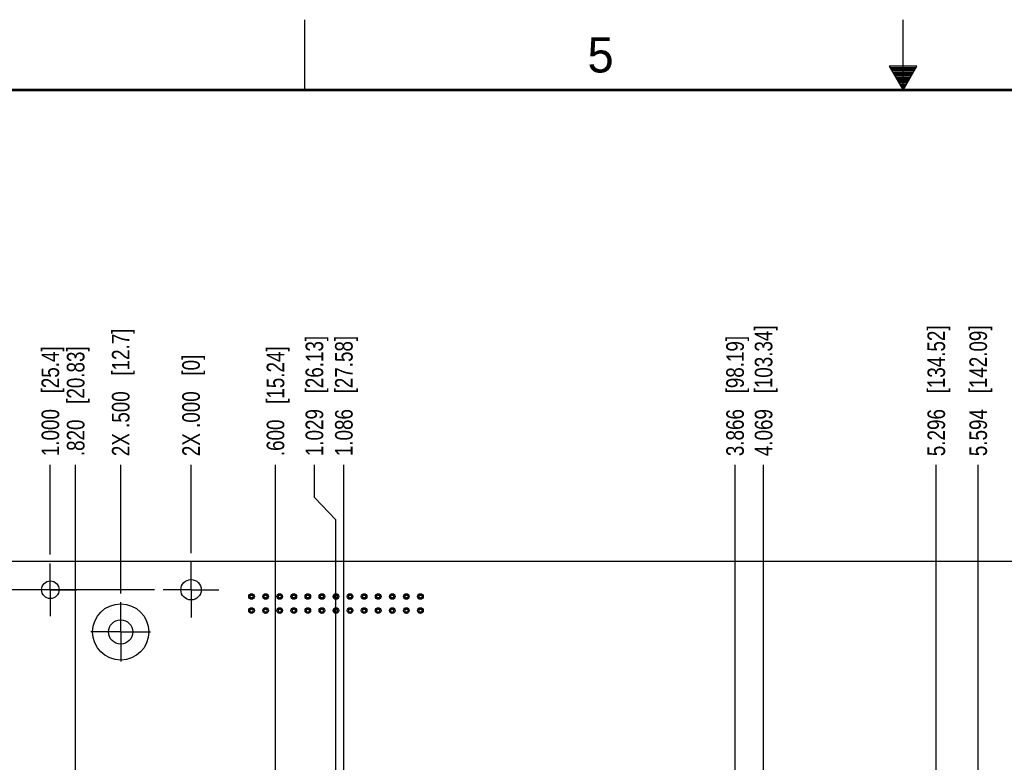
# Model space of a CAD drawing. Header units: inches. Extents: x 0 to 34, y 0 to 22.
# Tile 58 of 84: x 10.7 to 17.7, y 16.7 to 22. Entities that reach past the tile are written whole.
import ezdxf

# ---------------------------------------------------------------- set-up
doc = ezdxf.new("R2010")
doc.units = ezdxf.units.IN
doc.header["$LTSCALE"] = 1.87
doc.header["$MEASUREMENT"] = 0
doc.linetypes.add('CENTER', pattern=[0.6, 0.375, -0.075, 0.075, -0.075])
doc.layers.get('0').update_dxf_attribs({"linetype": 'CONTINUOUS'})
for name, color, linetype in [('02___PRT_ALL_AXES', 7, 'CONTINUOUS'), ('03___PRT_ALL_CURVES', 7, 'CONTINUOUS'), ('DIMENSIONS', 7, 'CONTINUOUS')]:
    doc.layers.add(name, color=color, linetype=linetype)
doc.styles.get("Standard").update_dxf_attribs({"font": 'txt', "width": 0.8})
doc.styles.add('TEXTSTYLE_2', font='txt')
doc.dimstyles.new('DIMSTYLE_2', dxfattribs={"dimtxt": 0.125, "dimasz": 0.18, "dimexe": 0.125, "dimexo": 0.0625, "dimgap": 0.03125, "dimtad": 0, "dimtih": 1, "dimtoh": 1, "dimdec": 3, "dimzin": 4, "dimdsep": 46, "dimtxsty": 'STANDARD', "dimblk": '_FILLED', "dimblk1": '_FILLED', "dimblk2": '_FILLED', "dimcen": 0.09, "dimadec": 0, "dimazin": 0, "dimtp": 0.001, "dimtm": 0.001, "dimtfac": 1, "dimtdec": 3, "dimtofl": 0, "dimtmove": 0, "dimatfit": 3, "dimldrblk": '_FILLED', "dimfxl": 1, "dimtolj": 1, "dimtzin": 4, "dimarcsym": 0})

# ---------------------------------------------------------------- blocks, each defined once
blk = doc.blocks.new('*D14')
at = {"layer": 'DIMENSIONS', "color": 2, "linetype": 'CONTINUOUS'}
blk.add_line((11.4402, 17.9205), (11.4402, 18.8345), dxfattribs=at)
at = {"layer": 'DIMENSIONS', "color": 2, "linetype": 'CONTINUOUS', "insert": (11.3777, 18.897), "char_height": 0.125, "width": 1.425, "attachment_point": 1, "rotation": 90, "line_spacing_factor": 0.9}
blk.add_mtext('2X .500{\\Ftxt.shx;\\W1.000000;\\H0.125000; }[12.7]', dxfattribs=at)
blk = doc.blocks.new('_FILLED')
at = {"color": 0, "linetype": 'BYBLOCK'}
blk.add_solid([(0, 0), (-1, 0.174), (-1, -0.174)], dxfattribs=at)
blk = doc.blocks.new('*D15')
at = {"layer": 'DIMENSIONS', "color": 2, "linetype": 'CONTINUOUS'}
blk.add_line((11.9402, 18.207), (11.9402, 18.8345), dxfattribs=at)
at = {"layer": 'DIMENSIONS', "color": 2, "linetype": 'CONTINUOUS', "insert": (11.8777, 18.897), "char_height": 0.125, "width": 1.125, "attachment_point": 1, "rotation": 90, "line_spacing_factor": 0.9}
blk.add_mtext('2X .000{\\Ftxt.shx;\\W1.000000;\\H0.125000; }[0]', dxfattribs=at)
blk = doc.blocks.new('*D16')
at = {"layer": 'DIMENSIONS', "color": 2, "linetype": 'CONTINUOUS'}
blk.add_line((10.9402, 18.197), (10.9402, 18.8345), dxfattribs=at)
at = {"layer": 'DIMENSIONS', "color": 2, "linetype": 'CONTINUOUS', "insert": (10.8777, 18.897), "char_height": 0.125, "width": 1.225, "attachment_point": 1, "rotation": 90, "line_spacing_factor": 0.9}
blk.add_mtext('1.000{\\Ftxt.shx;\\W1.000000;\\H0.125000; }[25.4]', dxfattribs=at)
blk = doc.blocks.new('*D17')
at = {"layer": 'DIMENSIONS', "color": 2, "linetype": 'CONTINUOUS'}
blk.add_line((10.2892, 17.9445), (10.2892, 18.8345), dxfattribs=at)
at = {"layer": 'DIMENSIONS', "color": 2, "linetype": 'CONTINUOUS', "insert": (10.2267, 18.897), "char_height": 0.125, "width": 1.325, "attachment_point": 1, "rotation": 90, "line_spacing_factor": 0.9}
blk.add_mtext('1.651{\\Ftxt.shx;\\W1.000000;\\H0.125000; }[41.93]', dxfattribs=at)
blk = doc.blocks.new('*D18')
at = {"layer": 'DIMENSIONS', "color": 2, "linetype": 'CONTINUOUS'}
blk.add_line((10.0472, 16.8832), (10.0472, 18.8345), dxfattribs=at)
at = {"layer": 'DIMENSIONS', "color": 2, "linetype": 'CONTINUOUS', "insert": (9.9847, 18.897), "char_height": 0.125, "width": 1.325, "attachment_point": 1, "rotation": 90, "line_spacing_factor": 0.9}
blk.add_mtext('1.893{\\Ftxt.shx;\\W1.000000;\\H0.125000; }[48.08]', dxfattribs=at)
blk = doc.blocks.new('*D19')
at = {"layer": 'DIMENSIONS', "color": 2, "linetype": 'CONTINUOUS'}
blk.add_line((9.5213, 17.635), (9.5213, 18.8345), dxfattribs=at)
at = {"layer": 'DIMENSIONS', "color": 2, "linetype": 'CONTINUOUS', "insert": (9.4588, 18.897), "char_height": 0.125, "width": 1.325, "attachment_point": 1, "rotation": 90, "line_spacing_factor": 0.9}
blk.add_mtext('2.419{\\Ftxt.shx;\\W1.000000;\\H0.125000; }[61.44]', dxfattribs=at)
blk = doc.blocks.new('*D20')
at = {"layer": 'DIMENSIONS', "color": 2, "linetype": 'CONTINUOUS'}
blk.add_line((7.9802, 18.207), (7.9802, 18.8345), dxfattribs=at)
at = {"layer": 'DIMENSIONS', "color": 2, "linetype": 'CONTINUOUS', "insert": (7.9177, 18.897), "char_height": 0.125, "width": 1.725, "attachment_point": 1, "rotation": 90, "line_spacing_factor": 0.9}
blk.add_mtext('3X 3.960{\\Ftxt.shx;\\W1.000000;\\H0.125000; }[100.58]', dxfattribs=at)
blk = doc.blocks.new('*D21')
at = {"layer": 'DIMENSIONS', "color": 2, "linetype": 'CONTINUOUS'}
blk.add_line((7.7802, 18.2095), (7.7802, 18.8345), dxfattribs=at)
at = {"layer": 'DIMENSIONS', "color": 2, "linetype": 'CONTINUOUS', "insert": (7.7177, 18.897), "char_height": 0.125, "width": 1.425, "attachment_point": 1, "rotation": 90, "line_spacing_factor": 0.9}
blk.add_mtext('4.160{\\Ftxt.shx;\\W1.000000;\\H0.125000; }[105.66]', dxfattribs=at)
blk = doc.blocks.new('*D22')
at = {"layer": 'DIMENSIONS', "color": 2, "linetype": 'CONTINUOUS'}
blk.add_line((22.7802, 18.2095), (22.7802, 18.8345), dxfattribs=at)
at = {"layer": 'DIMENSIONS', "color": 2, "linetype": 'CONTINUOUS', "insert": (22.7177, 18.897), "char_height": 0.125, "width": 1.525, "attachment_point": 1, "rotation": 90, "line_spacing_factor": 0.9}
blk.add_mtext('10.840{\\Ftxt.shx;\\W1.000000;\\H0.125000; }[275.34]', dxfattribs=at)
blk = doc.blocks.new('*D23')
at = {"layer": 'DIMENSIONS', "color": 2, "linetype": 'CONTINUOUS'}
blk.add_line((22.5802, 18.207), (22.5802, 18.8345), dxfattribs=at)
at = {"layer": 'DIMENSIONS', "color": 2, "linetype": 'CONTINUOUS', "insert": (22.5177, 18.897), "char_height": 0.125, "width": 1.825, "attachment_point": 1, "rotation": 90, "line_spacing_factor": 0.9}
blk.add_mtext('4X 10.640{\\Ftxt.shx;\\W1.000000;\\H0.125000; }[270.26]', dxfattribs=at)
blk = doc.blocks.new('*D24')
at = {"layer": 'DIMENSIONS', "color": 2, "linetype": 'CONTINUOUS'}
blk.add_line((19.6202, 18.197), (19.6202, 18.8345), dxfattribs=at)
at = {"layer": 'DIMENSIONS', "color": 2, "linetype": 'CONTINUOUS', "insert": (19.5577, 18.897), "char_height": 0.125, "width": 1.425, "attachment_point": 1, "rotation": 90, "line_spacing_factor": 0.9}
blk.add_mtext('7.680{\\Ftxt.shx;\\W1.000000;\\H0.125000; }[195.07]', dxfattribs=at)
blk = doc.blocks.new('*D25')
at = {"layer": 'DIMENSIONS', "color": 2, "linetype": 'CONTINUOUS'}
blk.add_line((19.1202, 17.9205), (19.1202, 18.8345), dxfattribs=at)
at = {"layer": 'DIMENSIONS', "color": 2, "linetype": 'CONTINUOUS', "insert": (19.0577, 18.897), "char_height": 0.125, "width": 1.725, "attachment_point": 1, "rotation": 90, "line_spacing_factor": 0.9}
blk.add_mtext('2X 7.180{\\Ftxt.shx;\\W1.000000;\\H0.125000; }[182.37]', dxfattribs=at)
blk = doc.blocks.new('*D26')
at = {"layer": 'DIMENSIONS', "color": 2, "linetype": 'CONTINUOUS'}
blk.add_line((18.6202, 18.207), (18.6202, 18.8345), dxfattribs=at)
at = {"layer": 'DIMENSIONS', "color": 2, "linetype": 'CONTINUOUS', "insert": (18.5577, 18.897), "char_height": 0.125, "width": 1.725, "attachment_point": 1, "rotation": 90, "line_spacing_factor": 0.9}
blk.add_mtext('3X 6.680{\\Ftxt.shx;\\W1.000000;\\H0.125000; }[169.67]', dxfattribs=at)
blk = doc.blocks.new('*D27')
at = {"layer": 'DIMENSIONS', "color": 2, "linetype": 'CONTINUOUS'}
for p, q in [((20.1687, 18.6348), (20.1687, 18.8345)), ((20.2712, 18.4842), (20.1687, 18.6348)), ((20.2712, 17.9445), (20.2712, 18.4842))]:
    blk.add_line(p, q, dxfattribs=at)
at = {"layer": 'DIMENSIONS', "color": 2, "linetype": 'CONTINUOUS', "insert": (20.1062, 18.897), "char_height": 0.125, "width": 1.425, "attachment_point": 1, "rotation": 90, "line_spacing_factor": 0.9}
blk.add_mtext('8.331{\\Ftxt.shx;\\W1.000000;\\H0.125000; }[211.61]', dxfattribs=at)
blk = doc.blocks.new('*D28')
at = {"layer": 'DIMENSIONS', "color": 2, "linetype": 'CONTINUOUS'}
blk.add_line((17.5342, 16.6143), (17.5342, 18.8345), dxfattribs=at)
at = {"layer": 'DIMENSIONS', "color": 2, "linetype": 'CONTINUOUS', "insert": (17.4717, 18.897), "char_height": 0.125, "width": 1.425, "attachment_point": 1, "rotation": 90, "line_spacing_factor": 0.9}
blk.add_mtext('5.594{\\Ftxt.shx;\\W1.000000;\\H0.125000; }[142.09]', dxfattribs=at)
blk = doc.blocks.new('*D29')
at = {"layer": 'DIMENSIONS', "color": 2, "linetype": 'CONTINUOUS'}
blk.add_line((13.0261, 16.6143), (13.0261, 18.8345), dxfattribs=at)
at = {"layer": 'DIMENSIONS', "color": 2, "linetype": 'CONTINUOUS', "insert": (12.9636, 18.897), "char_height": 0.125, "width": 1.325, "attachment_point": 1, "rotation": 90, "line_spacing_factor": 0.9}
blk.add_mtext('1.086{\\Ftxt.shx;\\W1.000000;\\H0.125000; }[27.58]', dxfattribs=at)
blk = doc.blocks.new('*D30')
at = {"layer": 'DIMENSIONS', "color": 2, "linetype": 'CONTINUOUS'}
for p, q in [((12.8167, 18.6018), (12.8167, 18.8345)), ((12.9688, 18.445), (12.8167, 18.6018)), ((12.9688, 12.6041), (12.9688, 18.445))]:
    blk.add_line(p, q, dxfattribs=at)
at = {"layer": 'DIMENSIONS', "color": 2, "linetype": 'CONTINUOUS', "insert": (12.7542, 18.897), "char_height": 0.125, "width": 1.325, "attachment_point": 1, "rotation": 90, "line_spacing_factor": 0.9}
blk.add_mtext('1.029{\\Ftxt.shx;\\W1.000000;\\H0.125000; }[26.13]', dxfattribs=at)
blk = doc.blocks.new('*D31')
at = {"layer": 'DIMENSIONS', "color": 2, "linetype": 'CONTINUOUS'}
blk.add_line((16.0088, 12.9572), (16.0088, 18.8345), dxfattribs=at)
at = {"layer": 'DIMENSIONS', "color": 2, "linetype": 'CONTINUOUS', "insert": (15.9463, 18.897), "char_height": 0.125, "width": 1.425, "attachment_point": 1, "rotation": 90, "line_spacing_factor": 0.9}
blk.add_mtext('4.069{\\Ftxt.shx;\\W1.000000;\\H0.125000; }[103.34]', dxfattribs=at)
blk = doc.blocks.new('*D32')
at = {"layer": 'DIMENSIONS', "color": 2, "linetype": 'CONTINUOUS'}
blk.add_line((20.336, 12.5674), (20.336, 18.8345), dxfattribs=at)
at = {"layer": 'DIMENSIONS', "color": 2, "linetype": 'CONTINUOUS', "insert": (20.2735, 18.897), "char_height": 0.125, "width": 1.425, "attachment_point": 1, "rotation": 90, "line_spacing_factor": 0.9}
blk.add_mtext('8.396{\\Ftxt.shx;\\W1.000000;\\H0.125000; }[213.25]', dxfattribs=at)
blk = doc.blocks.new('*D33')
at = {"layer": 'DIMENSIONS', "color": 2, "linetype": 'CONTINUOUS'}
blk.add_line((7.7177, 18.147), (7.0927, 18.147), dxfattribs=at)
at = {"layer": 'DIMENSIONS', "color": 2, "linetype": 'CONTINUOUS', "insert": (7.0302, 18.2095), "char_height": 0.125, "width": 1.125, "attachment_point": 3, "line_spacing_factor": 0.9}
blk.add_mtext('.200{\\Ftxt.shx;\\W1.000000;\\H0.125000; }[5.08]', dxfattribs=at)
blk = doc.blocks.new('*D34')
at = {"layer": 'DIMENSIONS', "color": 2, "linetype": 'CONTINUOUS'}
blk.add_line((11.6802, 17.947), (7.0927, 17.947), dxfattribs=at)
at = {"layer": 'DIMENSIONS', "color": 2, "linetype": 'CONTINUOUS', "insert": (7.0302, 18.0095), "char_height": 0.125, "width": 1.125, "attachment_point": 3, "line_spacing_factor": 0.9}
blk.add_mtext('6X .000{\\Ftxt.shx;\\W1.000000;\\H0.125000; }[0]', dxfattribs=at)
blk = doc.blocks.new('*D36')
at = {"layer": 'DIMENSIONS', "color": 2, "linetype": 'CONTINUOUS'}
blk.add_line((11.1667, 13.647), (7.0927, 13.647), dxfattribs=at)
at = {"layer": 'DIMENSIONS', "color": 2, "linetype": 'CONTINUOUS', "insert": (7.0302, 13.7095), "char_height": 0.125, "width": 1.725, "attachment_point": 3, "line_spacing_factor": 0.9}
blk.add_mtext('4X 4.300{\\Ftxt.shx;\\W1.000000;\\H0.125000; }[109.22]', dxfattribs=at)
blk = doc.blocks.new('*D73')
at = {"layer": 'DIMENSIONS', "color": 2, "linetype": 'CONTINUOUS'}
blk.add_line((13.7722, 8.4275), (7.0927, 8.4275), dxfattribs=at)
at = {"layer": 'DIMENSIONS', "color": 2, "linetype": 'CONTINUOUS', "insert": (7.0302, 8.49), "char_height": 0.125, "width": 1.625, "attachment_point": 3, "line_spacing_factor": 0.9}
blk.add_mtext('2X 9.520{\\Ftxt.shx;\\W1.000000;\\H0.125000; }[241.8]', dxfattribs=at)
blk = doc.blocks.new('*D74')
at = {"layer": 'DIMENSIONS', "color": 2, "linetype": 'CONTINUOUS'}
blk.add_line((14.4827, 8.627), (7.0927, 8.627), dxfattribs=at)
at = {"layer": 'DIMENSIONS', "color": 2, "linetype": 'CONTINUOUS', "insert": (7.0302, 8.6895), "char_height": 0.125, "width": 1.725, "attachment_point": 3, "line_spacing_factor": 0.9}
blk.add_mtext('2X 9.320{\\Ftxt.shx;\\W1.000000;\\H0.125000; }[236.73]', dxfattribs=at)
blk = doc.blocks.new('*D77')
at = {"layer": 'DIMENSIONS', "color": 2, "linetype": 'CONTINUOUS'}
for p, q in [((7.2222, 12.8913), (7.0927, 12.8913)), ((7.3725, 12.7018), (7.2222, 12.8913)), ((11.7272, 12.7018), (7.3725, 12.7018))]:
    blk.add_line(p, q, dxfattribs=at)
at = {"layer": 'DIMENSIONS', "color": 2, "linetype": 'CONTINUOUS', "insert": (7.0302, 12.9538), "char_height": 0.125, "width": 1.725, "attachment_point": 3, "line_spacing_factor": 0.9}
blk.add_mtext('2X 5.245{\\Ftxt.shx;\\W1.000000;\\H0.125000; }[133.23]', dxfattribs=at)
blk = doc.blocks.new('*D78')
at = {"layer": 'DIMENSIONS', "color": 2, "linetype": 'CONTINUOUS'}
blk.add_line((15.1757, 12.6978), (23.4677, 12.6978), dxfattribs=at)
at = {"layer": 'DIMENSIONS', "color": 2, "linetype": 'CONTINUOUS', "insert": (23.5302, 12.7603), "char_height": 0.125, "width": 1.425, "attachment_point": 1, "line_spacing_factor": 0.9}
blk.add_mtext('5.249{\\Ftxt.shx;\\W1.000000;\\H0.125000; }[133.33]', dxfattribs=at)
blk = doc.blocks.new('*D79')
at = {"layer": 'DIMENSIONS', "color": 2, "linetype": 'CONTINUOUS'}
blk.add_line((12.8377, 15.797), (7.0927, 15.797), dxfattribs=at)
at = {"layer": 'DIMENSIONS', "color": 2, "linetype": 'CONTINUOUS', "insert": (7.0302, 15.8595), "char_height": 0.125, "width": 1.625, "attachment_point": 3, "line_spacing_factor": 0.9}
blk.add_mtext('2X 2.150{\\Ftxt.shx;\\W1.000000;\\H0.125000; }[54.61]', dxfattribs=at)
blk = doc.blocks.new('*D83')
at = {"layer": 'DIMENSIONS', "color": 2, "linetype": 'CONTINUOUS'}
blk.add_line((10.8602, 9.347), (7.0927, 9.347), dxfattribs=at)
at = {"layer": 'DIMENSIONS', "color": 2, "linetype": 'CONTINUOUS', "insert": (7.0302, 9.4095), "char_height": 0.125, "width": 1.725, "attachment_point": 3, "line_spacing_factor": 0.9}
blk.add_mtext('2X 8.600{\\Ftxt.shx;\\W1.000000;\\H0.125000; }[218.44]', dxfattribs=at)
blk = doc.blocks.new('*D84')
at = {"layer": 'DIMENSIONS', "color": 2, "linetype": 'CONTINUOUS'}
blk.add_line((9.6961, 12.0049), (9.6961, 18.8345), dxfattribs=at)
at = {"layer": 'DIMENSIONS', "color": 2, "linetype": 'CONTINUOUS', "insert": (9.6336, 18.897), "char_height": 0.125, "width": 1.025, "attachment_point": 1, "rotation": 90, "line_spacing_factor": 0.9}
blk.add_mtext('2.244{\\Ftxt.shx;\\W1.000000;\\H0.125000; }[57]', dxfattribs=at)
blk = doc.blocks.new('*D85')
at = {"layer": 'DIMENSIONS', "color": 2, "linetype": 'CONTINUOUS'}
blk.add_line((11.1201, 12.0049), (11.1201, 18.8345), dxfattribs=at)
at = {"layer": 'DIMENSIONS', "color": 2, "linetype": 'CONTINUOUS', "insert": (11.0576, 18.897), "char_height": 0.125, "width": 1.225, "attachment_point": 1, "rotation": 90, "line_spacing_factor": 0.9}
blk.add_mtext('.820{\\Ftxt.shx;\\W1.000000;\\H0.125000; }[20.83]', dxfattribs=at)
blk = doc.blocks.new('*D86')
at = {"layer": 'DIMENSIONS', "color": 2, "linetype": 'CONTINUOUS'}
blk.add_line((12.5401, 11.8799), (12.5401, 18.8345), dxfattribs=at)
at = {"layer": 'DIMENSIONS', "color": 2, "linetype": 'CONTINUOUS', "insert": (12.4776, 18.897), "char_height": 0.125, "width": 1.225, "attachment_point": 1, "rotation": 90, "line_spacing_factor": 0.9}
blk.add_mtext('.600{\\Ftxt.shx;\\W1.000000;\\H0.125000; }[15.24]', dxfattribs=at)
blk = doc.blocks.new('*D87')
at = {"layer": 'DIMENSIONS', "color": 2, "linetype": 'CONTINUOUS'}
blk.add_line((15.8061, 12.0049), (15.8061, 18.8345), dxfattribs=at)
at = {"layer": 'DIMENSIONS', "color": 2, "linetype": 'CONTINUOUS', "insert": (15.7436, 18.897), "char_height": 0.125, "width": 1.325, "attachment_point": 1, "rotation": 90, "line_spacing_factor": 0.9}
blk.add_mtext('3.866{\\Ftxt.shx;\\W1.000000;\\H0.125000; }[98.19]', dxfattribs=at)
blk = doc.blocks.new('*D88')
at = {"layer": 'DIMENSIONS', "color": 2, "linetype": 'CONTINUOUS'}
blk.add_line((17.2361, 12.0149), (17.2361, 18.8345), dxfattribs=at)
at = {"layer": 'DIMENSIONS', "color": 2, "linetype": 'CONTINUOUS', "insert": (17.1736, 18.897), "char_height": 0.125, "width": 1.425, "attachment_point": 1, "rotation": 90, "line_spacing_factor": 0.9}
blk.add_mtext('5.296{\\Ftxt.shx;\\W1.000000;\\H0.125000; }[134.52]', dxfattribs=at)
blk = doc.blocks.new('*D89')
at = {"layer": 'DIMENSIONS', "color": 2, "linetype": 'CONTINUOUS'}
for p, q in [((18.799, 18.5674), (18.799, 18.8345)), ((18.6601, 18.4001), (18.799, 18.5674)), ((18.6601, 12.0099), (18.6601, 18.4001))]:
    blk.add_line(p, q, dxfattribs=at)
at = {"layer": 'DIMENSIONS', "color": 2, "linetype": 'CONTINUOUS', "insert": (18.7365, 18.897), "char_height": 0.125, "width": 1.425, "attachment_point": 1, "rotation": 90, "line_spacing_factor": 0.9}
blk.add_mtext('6.720{\\Ftxt.shx;\\W1.000000;\\H0.125000; }[170.69]', dxfattribs=at)
blk = doc.blocks.new('*D90')
at = {"layer": 'DIMENSIONS', "color": 2, "linetype": 'CONTINUOUS'}
blk.add_line((21.5001, 12.0099), (21.5001, 18.8345), dxfattribs=at)
at = {"layer": 'DIMENSIONS', "color": 2, "linetype": 'CONTINUOUS', "insert": (21.4376, 18.897), "char_height": 0.125, "width": 1.425, "attachment_point": 1, "rotation": 90, "line_spacing_factor": 0.9}
blk.add_mtext('9.560{\\Ftxt.shx;\\W1.000000;\\H0.125000; }[242.82]', dxfattribs=at)
blk = doc.blocks.new('*D91')
at = {"layer": 'DIMENSIONS', "color": 2, "linetype": 'CONTINUOUS'}
blk.add_line((22.3738, 17.6289), (22.3738, 18.8345), dxfattribs=at)
at = {"layer": 'DIMENSIONS', "color": 2, "linetype": 'CONTINUOUS', "insert": (22.3113, 18.897), "char_height": 0.125, "width": 1.825, "attachment_point": 1, "rotation": 90, "line_spacing_factor": 0.9}
blk.add_mtext('2X 10.434{\\Ftxt.shx;\\W1.000000;\\H0.125000; }[265.01]', dxfattribs=at)

msp = doc.modelspace()

# ---------------------------------------------------------------- linework, layer by layer
at = {"color": 2, "linetype": 'CONTINUOUS'}
for p, q in [((12.75, 21.5), (12.75, 22)), ((17, 21.5), (17, 22)), ((16.902, 21.6697), (17, 21.5)), ((17.098, 21.6697), (16.902, 21.6697)), ((16.9076, 21.66), (17.0924, 21.66)), ((16.9134, 21.65), (17.0866, 21.65)), ((16.9192, 21.64), (17.0808, 21.64)), ((16.925, 21.63), (17.0751, 21.63)), ((17, 21.5), (17.098, 21.6697)), ((16.9307, 21.62), (17.0693, 21.62)), ((16.9365, 21.61), (17.0635, 21.61)), ((16.9423, 21.6), (17.0578, 21.6)), ((16.9481, 21.59), (17.052, 21.59)), ((16.9538, 21.58), (17.0462, 21.58)), ((16.9596, 21.57), (17.0404, 21.57)), ((16.9654, 21.56), (17.0347, 21.56)), ((16.9712, 21.55), (17.0289, 21.55)), ((16.9769, 21.54), (17.0231, 21.54)), ((16.9827, 21.53), (17.0173, 21.53)), ((16.9885, 21.52), (17.0116, 21.52)), ((16.9942, 21.51), (17.0058, 21.51))]:
    msp.add_line(p, q, dxfattribs=at)
at = {"color": 7, "linetype": 'CONTINUOUS'}
for p, q in [((22.7802, 18.147), (7.7802, 18.147)), ((12.3583, 17.9069), (12.3583, 17.8912)), ((12.382, 17.9069), (12.3583, 17.9069)), ((12.3583, 17.8912), (12.382, 17.8912)), ((12.382, 17.8912), (12.382, 17.9069)), ((12.4583, 17.9069), (12.4583, 17.8912)), ((12.482, 17.9069), (12.4583, 17.9069)), ((12.4583, 17.8912), (12.482, 17.8912)), ((12.482, 17.8912), (12.482, 17.9069)), ((12.5583, 17.9069), (12.5583, 17.8912)), ((12.582, 17.9069), (12.5583, 17.9069)), ((12.5583, 17.8912), (12.582, 17.8912)), ((12.582, 17.8912), (12.582, 17.9069)), ((12.6583, 17.9069), (12.6583, 17.8912)), ((12.682, 17.9069), (12.6583, 17.9069)), ((12.6583, 17.8912), (12.682, 17.8912)), ((12.682, 17.8912), (12.682, 17.9069)), ((12.7583, 17.9069), (12.7583, 17.8912)), ((12.782, 17.9069), (12.7583, 17.9069)), ((12.7583, 17.8912), (12.782, 17.8912)), ((12.782, 17.8912), (12.782, 17.9069)), ((12.8583, 17.9069), (12.8583, 17.8912)), ((12.882, 17.9069), (12.8583, 17.9069)), ((12.8583, 17.8912), (12.882, 17.8912)), ((12.882, 17.8912), (12.882, 17.9069)), ((12.9583, 17.9069), (12.9583, 17.8912)), ((12.982, 17.9069), (12.9583, 17.9069)), ((12.9583, 17.8912), (12.982, 17.8912)), ((12.982, 17.8912), (12.982, 17.9069)), ((13.0583, 17.9069), (13.0583, 17.8912)), ((13.082, 17.9069), (13.0583, 17.9069)), ((13.0583, 17.8912), (13.082, 17.8912)), ((13.082, 17.8912), (13.082, 17.9069)), ((13.1583, 17.9069), (13.1583, 17.8912)), ((13.182, 17.9069), (13.1583, 17.9069)), ((13.1583, 17.8912), (13.182, 17.8912)), ((13.182, 17.8912), (13.182, 17.9069)), ((13.2583, 17.9069), (13.2583, 17.8912)), ((13.282, 17.9069), (13.2583, 17.9069)), ((13.2583, 17.8912), (13.282, 17.8912)), ((13.282, 17.8912), (13.282, 17.9069)), ((13.3583, 17.9069), (13.3583, 17.8912)), ((13.382, 17.9069), (13.3583, 17.9069)), ((13.3583, 17.8912), (13.382, 17.8912)), ((13.382, 17.8912), (13.382, 17.9069)), ((13.4583, 17.9069), (13.4583, 17.8912)), ((13.482, 17.9069), (13.4583, 17.9069)), ((13.4583, 17.8912), (13.482, 17.8912)), ((13.482, 17.8912), (13.482, 17.9069)), ((13.5583, 17.9069), (13.5583, 17.8912)), ((13.582, 17.9069), (13.5583, 17.9069)), ((13.5583, 17.8912), (13.582, 17.8912)), ((13.582, 17.8912), (13.582, 17.9069)), ((12.3583, 17.8069), (12.3583, 17.7912)), ((12.382, 17.8069), (12.3583, 17.8069)), ((12.3583, 17.7912), (12.382, 17.7912)), ((12.382, 17.7912), (12.382, 17.8069)), ((12.4583, 17.8069), (12.4583, 17.7912)), ((12.482, 17.8069), (12.4583, 17.8069)), ((12.4583, 17.7912), (12.482, 17.7912)), ((12.482, 17.7912), (12.482, 17.8069)), ((12.5583, 17.8069), (12.5583, 17.7912)), ((12.582, 17.8069), (12.5583, 17.8069)), ((12.5583, 17.7912), (12.582, 17.7912)), ((12.582, 17.7912), (12.582, 17.8069)), ((12.6583, 17.8069), (12.6583, 17.7912)), ((12.682, 17.8069), (12.6583, 17.8069)), ((12.6583, 17.7912), (12.682, 17.7912)), ((12.682, 17.7912), (12.682, 17.8069)), ((12.7583, 17.8069), (12.7583, 17.7912)), ((12.782, 17.8069), (12.7583, 17.8069)), ((12.7583, 17.7912), (12.782, 17.7912)), ((12.782, 17.7912), (12.782, 17.8069)), ((12.8583, 17.8069), (12.8583, 17.7912)), ((12.882, 17.8069), (12.8583, 17.8069)), ((12.8583, 17.7912), (12.882, 17.7912)), ((12.882, 17.7912), (12.882, 17.8069)), ((12.9583, 17.8069), (12.9583, 17.7912)), ((12.982, 17.8069), (12.9583, 17.8069)), ((12.9583, 17.7912), (12.982, 17.7912)), ((12.982, 17.7912), (12.982, 17.8069)), ((13.0583, 17.8069), (13.0583, 17.7912)), ((13.082, 17.8069), (13.0583, 17.8069)), ((13.0583, 17.7912), (13.082, 17.7912)), ((13.082, 17.7912), (13.082, 17.8069)), ((13.1583, 17.8069), (13.1583, 17.7912)), ((13.182, 17.8069), (13.1583, 17.8069)), ((13.1583, 17.7912), (13.182, 17.7912)), ((13.182, 17.7912), (13.182, 17.8069)), ((13.2583, 17.8069), (13.2583, 17.7912)), ((13.282, 17.8069), (13.2583, 17.8069)), ((13.2583, 17.7912), (13.282, 17.7912)), ((13.282, 17.7912), (13.282, 17.8069)), ((13.3583, 17.8069), (13.3583, 17.7912)), ((13.382, 17.8069), (13.3583, 17.8069)), ((13.3583, 17.7912), (13.382, 17.7912)), ((13.382, 17.7912), (13.382, 17.8069)), ((13.4583, 17.8069), (13.4583, 17.7912)), ((13.482, 17.8069), (13.4583, 17.8069)), ((13.4583, 17.7912), (13.482, 17.7912)), ((13.482, 17.7912), (13.482, 17.8069)), ((13.5583, 17.8069), (13.5583, 17.7912)), ((13.582, 17.8069), (13.5583, 17.8069)), ((13.5583, 17.7912), (13.582, 17.7912)), ((13.582, 17.7912), (13.582, 17.8069))]:
    msp.add_line(p, q, dxfattribs=at)
at = {"color": 7, "linetype": 'CONTINUOUS', "const_width": 0.02}
msp.add_lwpolyline([(33.5, 21.5), (0.5, 21.5)], dxfattribs=at)
at = {"layer": '02___PRT_ALL_AXES', "color": 7, "linetype": 'CENTER'}
for p, q in [((10.9402, 17.947), (10.9402, 18.1345)), ((11.9402, 17.947), (11.9402, 18.1445)), ((10.9402, 17.947), (10.7527, 17.947)), ((10.9402, 17.947), (10.9402, 17.7595)), ((10.9402, 17.947), (11.1277, 17.947)), ((11.9402, 17.947), (11.7427, 17.947)), ((11.9402, 17.947), (11.9402, 17.7495)), ((11.9402, 17.947), (12.1377, 17.947)), ((11.4402, 17.647), (11.4402, 17.858)), ((11.4402, 17.647), (11.2292, 17.647)), ((11.4402, 17.647), (11.4402, 17.436)), ((11.4402, 17.647), (11.6512, 17.647))]:
    msp.add_line(p, q, dxfattribs=at)
at = {"layer": '02___PRT_ALL_AXES', "color": 7, "linetype": 'CONTINUOUS'}
for centre, radius in [((10.9402, 17.947), 0.0625), ((11.9402, 17.947), 0.0725), ((12.3702, 17.899), 0.02), ((12.4702, 17.899), 0.02), ((12.5702, 17.899), 0.02), ((12.6702, 17.899), 0.02), ((12.7702, 17.899), 0.02), ((12.8702, 17.899), 0.02), ((12.9702, 17.899), 0.02), ((13.0702, 17.899), 0.02), ((13.1702, 17.899), 0.02), ((13.2702, 17.899), 0.02), ((13.3702, 17.899), 0.02), ((13.4702, 17.899), 0.02), ((13.5702, 17.899), 0.02), ((12.3702, 17.799), 0.02), ((12.4702, 17.799), 0.02), ((12.5702, 17.799), 0.02), ((12.6702, 17.799), 0.02), ((12.7702, 17.799), 0.02), ((12.8702, 17.799), 0.02), ((12.9702, 17.799), 0.02), ((13.0702, 17.799), 0.02), ((13.1702, 17.799), 0.02), ((13.2702, 17.799), 0.02), ((13.3702, 17.799), 0.02), ((13.4702, 17.799), 0.02), ((13.5702, 17.799), 0.02), ((11.4402, 17.647), 0.086)]:
    msp.add_circle(centre, radius, dxfattribs=at)
at = {"layer": '03___PRT_ALL_CURVES', "color": 4, "linetype": 'CONTINUOUS'}
msp.add_circle((11.4402, 17.647), 0.2, dxfattribs=at)

# ---------------------------------------------------------------- texts
at = {"color": 2, "linetype": 'CONTINUOUS', "insert": (14.7577, 21.8747), "char_height": 0.25, "width": 0.25, "attachment_point": 1, "line_spacing_factor": 0.9, "style": 'TEXTSTYLE_2'}
msp.add_mtext('5', dxfattribs=at)

# ---------------------------------------------------------------- dimensions: what is measured, and where the dimension line sits
at = {"layer": 'DIMENSIONS', "color": 2, "linetype": 'CONTINUOUS'}
for feature_location, offset, dtype, origin, text, picture, middle in [((22.5802, 18.207), (0, 0.6275), 1, (11.9402, 18.1445), '4X <>', '*D23', (22.5802, 19.8095)), ((22.3738, 17.6289), (0, 1.2056), 1, (11.9402, 17.5664), '2X <>', '*D91', (22.3738, 19.8095)), ((7.9802, 18.207), (0, 0.6275), 1, (11.9402, 18.1445), '3X <>', '*D20', (7.9802, 19.7595)), ((19.1202, 17.9205), (0, 0.914), 1, (11.9402, 17.858), '2X <>', '*D25', (19.1202, 19.7595)), ((18.6202, 18.207), (0, 0.6275), 1, (11.9402, 18.1445), '3X <>', '*D26', (18.6202, 19.7595)), ((11.4402, 17.9205), (0, 0.914), 1, (11.9402, 18.1445), '2X <>', '*D14', (11.4402, 19.6095)), ((11.9401581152, 18.2070375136), (0, 0.6275), 1, (11.9401581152, 18.1445375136), '2X <>', '*D15', (11.9401581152, 19.4595375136)), ((11.6801581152, 17.9470375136), (-4.5875, 0), 0, (11.7426581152, 17.9470375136), '6X <>', '*D34', (6.4676581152, 17.9470375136)), ((11.1667, 13.647), (-4.074, 0), 0, (11.2292, 17.947), '4X <>', '*D36', (6.1677, 13.647)), ((14.4827, 8.627), (-7.39, 0), 0, (14.5452, 17.947), '2X <>', '*D74', (6.1677, 8.627)), ((11.7272, 12.7018), (-4.6345, 0.1895), 0, (11.7897, 17.947), '2X <>', '*D77', (6.1677, 12.8913)), ((10.8602, 9.347), (-3.7675, 0), 0, (10.9227, 17.947), '2X <>', '*D83', (6.1677, 9.347)), ((13.7721581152, 8.4275375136), (-6.6795, 0), 0, (13.8346581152, 17.9470375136), '2X <>', '*D73', (6.2176581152, 8.4275375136)), ((12.8377, 15.797), (-5.745, 0), 0, (12.9002, 17.947), '2X <>', '*D79', (6.2177, 15.797))]:
    dim = msp.add_ordinate_dim(feature_location=feature_location, offset=offset, dtype=dtype, origin=origin, text=text, dimstyle='DIMSTYLE_2', dxfattribs=at)
    dim.commit()
    dim.dimension.update_dxf_attribs({"geometry": picture, "text_midpoint": middle})
for feature_location, offset, dtype, origin, picture, middle in [((22.7802, 18.2095), (0, 0.625), 1, (11.9402, 18.147), '*D22', (22.7802, 19.6595)), ((7.7802, 18.2095), (0, 0.625), 1, (11.9402, 18.147), '*D21', (7.7802, 19.6095)), ((19.6202, 18.197), (0, 0.6375), 1, (11.9402, 18.1345), '*D24', (19.6202, 19.6095)), ((20.2711778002, 17.9445178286), (-0.1024478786, 0.890019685), 0, (11.9401581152, 17.8820178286), '*D27', (20.1687299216, 19.6095375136)), ((17.5342, 16.6143), (0, 2.2203), 1, (11.9402, 16.5518), '*D28', (17.5342, 19.6095)), ((16.0088, 12.9572), (0, 5.8774), 1, (11.9402, 12.8947), '*D31', (16.0088, 19.6095)), ((20.336, 12.5674), (0, 6.2671), 1, (11.9402, 12.5049), '*D32', (20.336, 19.6095)), ((17.2361, 12.0149), (0, 6.8197), 1, (11.9402, 11.9524), '*D88', (17.2361, 19.6095)), ((18.660063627, 12.0098564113), (0.138978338, 6.8246811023), 0, (11.9401581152, 11.9473564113), '*D89', (18.799041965, 19.6095375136)), ((21.5001, 12.0099), (0, 6.8247), 1, (11.9402, 11.9474), '*D90', (21.5001, 19.6095)), ((9.5213, 17.635), (0, 1.1996), 1, (11.9402, 17.5725), '*D19', (9.5213, 19.5595)), ((10.0472, 16.8832), (0, 1.9513), 1, (11.9402, 16.8207), '*D18', (10.0472, 19.5595)), ((10.2892, 17.9445), (0, 0.89), 1, (11.9402, 17.882), '*D17', (10.2892, 19.5595)), ((13.0261, 16.6143), (0, 2.2203), 1, (11.9402, 16.5518), '*D29', (13.0261, 19.5595)), ((12.9688266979, 12.6040571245), (-0.1521373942, 6.2304803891), 0, (11.9401581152, 12.5415571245), '*D30', (12.8166893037, 19.5595375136)), ((15.8061, 12.0049), (0, 6.8297), 1, (11.9402, 11.9424), '*D87', (15.8061, 19.5595)), ((10.9402, 18.197), (0, 0.6375), 1, (11.9402, 18.1345), '*D16', (10.9402, 19.5095)), ((11.1201, 12.0049), (0, 6.8297), 1, (11.9402, 11.9424), '*D85', (11.1201, 19.5095)), ((12.5401, 11.8799), (0, 6.9547), 1, (11.9402, 11.8174), '*D86', (12.5401, 19.5095)), ((9.6961, 12.0049), (0, 6.8297), 1, (11.9402, 11.9424), '*D84', (9.6961, 19.4095)), ((7.7177, 18.147), (-0.625, 0), 0, (11.7427, 17.947), '*D33', (6.4677, 18.147)), ((15.1757, 12.6978), (8.292, 0), 0, (15.1132, 17.947), '*D78', (24.2427, 12.6978))]:
    dim = msp.add_ordinate_dim(feature_location=feature_location, offset=offset, dtype=dtype, origin=origin, dimstyle='DIMSTYLE_2', dxfattribs=at)
    dim.commit()
    dim.dimension.update_dxf_attribs({"geometry": picture, "text_midpoint": middle})

doc.saveas('drawing.dxf')
